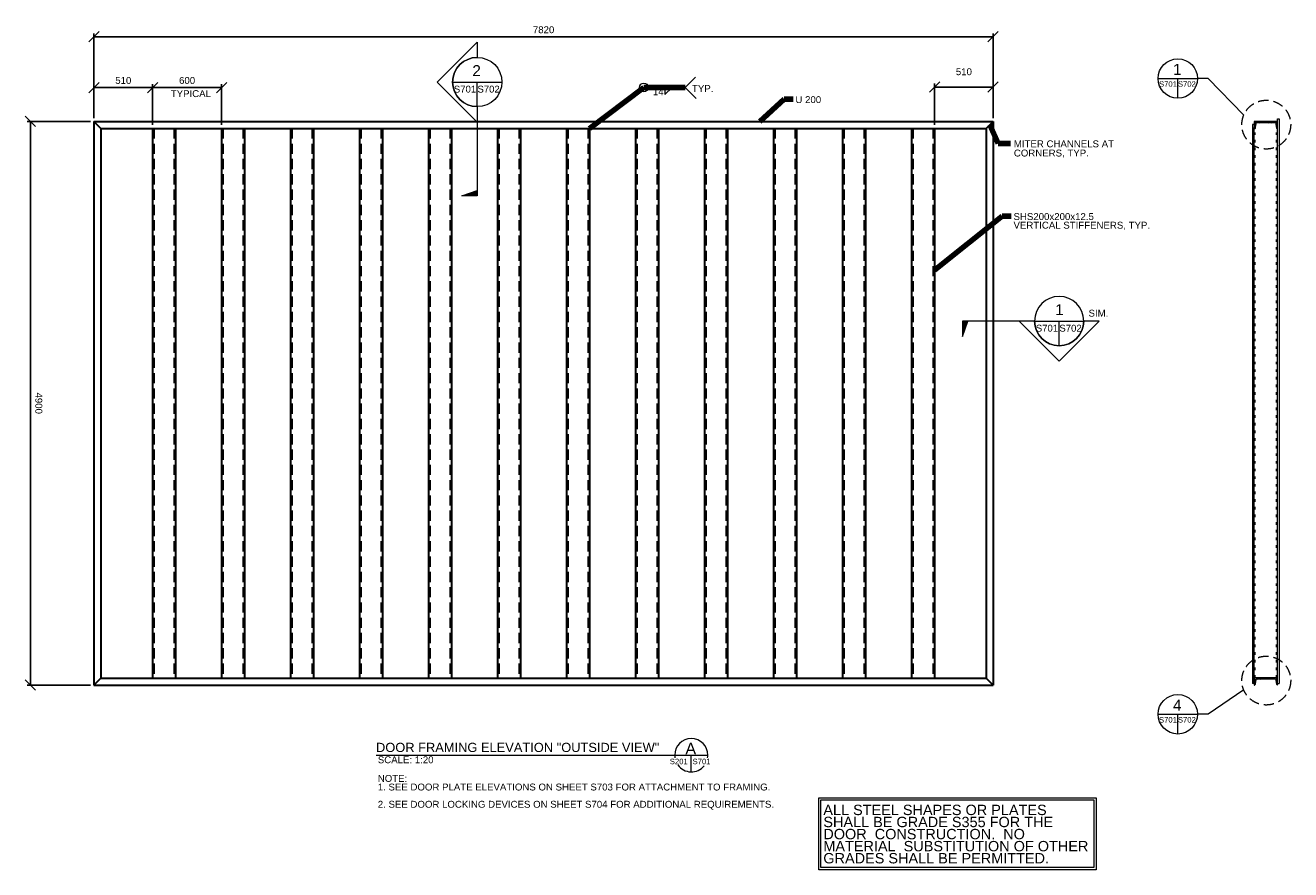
# Model space of a CAD drawing. Header units: inches. Extents: x 19021 to 30025, y -7885 to -543.
import ezdxf

# ---------------------------------------------------------------- set-up
doc = ezdxf.new("R2010")
doc.units = ezdxf.units.IN
doc.header["$MEASUREMENT"] = 0
doc.linetypes.add('DGN3', pattern=[132.945252, 88.630168, -44.315084])
doc.linetypes.add('DGN5', pattern=[66.472626, 22.157542, -44.315084])
for name, color, linetype, lineweight in [('G-ANN-TTLB', 7, 'Continuous', 0), ('G-ANNO-DIM', 1, 'Continuous', 0), ('G-ANNO-TEXT', 7, 'Continuous', 0), ('S-COLS-PRIM', 3, 'Continuous', 30), ('S-DETL-STLS', 3, 'Continuous', 0), ('S-SECT-PATT', 1, 'Continuous', 0)]:
    doc.layers.add(name, color=color, linetype=linetype, lineweight=lineweight)
doc.styles.add('1 20', font='arial.ttf', dxfattribs={"height": 60})
doc.styles.add('SUBTITLE 4.7625', font='romans.shx', dxfattribs={"width": 0.8, "height": 4762.5})
doc.styles.add('TITLE20', font='simplex.shx', dxfattribs={"height": 127000})
doc.dimstyles.new('1 20', dxfattribs={"dimtxt": 60, "dimasz": 90, "dimexe": 30, "dimexo": 30, "dimgap": 30, "dimtad": 1, "dimdec": 0, "dimzin": 15, "dimdsep": 46, "dimtxsty": '1 20', "dimblk1": 'OBLIQUE', "dimblk2": 'OBLIQUE', "dimsah": 1, "dimcen": 0, "dimadec": 4, "dimazin": 3, "dimtfac": 1, "dimtdec": 0, "dimtix": 1, "dimtofl": 0, "dimtmove": 0, "dimatfit": 3, "dimfxl": 1, "dimtolj": 1, "dimtzin": 0, "dimarcsym": 0})
pattern_1 = [(225, (2202.266, -6043.574), (17.942835, -17.942835), []), (225, (2202.266, -6056.261), (17.942835, -17.942835), []), (225, (2202.266, -6043.574), (17.942835, -17.942835), []), (225, (2202.266, -6056.261), (17.942835, -17.942835), [])]

# ---------------------------------------------------------------- blocks, each defined once
blk = doc.blocks.new('_Oblique')
at = {"color": 0, "linetype": 'ByBlock', "lineweight": -2}
blk.add_line((-0.5, -0.5), (0.5, 0.5), dxfattribs=at)
blk = doc.blocks.new('AnonymousCell')
at = {"layer": 'G-ANNO-TEXT', "linetype": 'DGN3'}
for p, q in [((-3385, 2465), (-3385, -2315)), ((-3215, 2465), (-3215, -2315)), ((-2785, 2465), (-2785, -2315)), ((-2615, 2465), (-2615, -2315)), ((-2185, 2465), (-2185, -2315)), ((-2015, 2465), (-2015, -2315)), ((-1585, 2465), (-1585, -2315)), ((-1415, 2465), (-1415, -2315)), ((-985, 2465), (-985, -2315)), ((-815, 2465), (-815, -2315)), ((-385, 2465), (-385, -2315)), ((-215, 2465), (-215, -2315)), ((215, 2465), (215, -2315)), ((385, 2465), (385, -2315)), ((815, 2465), (815, -2315)), ((985, 2465), (985, -2315)), ((1415, 2465), (1415, -2315)), ((1585, 2465), (1585, -2315)), ((2015, 2465), (2015, -2315)), ((2185, 2465), (2185, -2315)), ((2615, 2465), (2615, -2315)), ((2785, 2465), (2785, -2315)), ((3215, 2465), (3215, -2315)), ((3385, 2465), (3385, -2315))]:
    blk.add_line(p, q, dxfattribs=at)
at = {"layer": 'S-COLS-PRIM'}
for p, q in [((-3400, 2465), (-3400, -2315)), ((-3200, 2465), (-3200, -2315)), ((-2800, 2465), (-2800, -2315)), ((-2600, 2465), (-2600, -2315)), ((-2200, 2465), (-2200, -2315)), ((-2000, 2465), (-2000, -2315)), ((-1600, 2465), (-1600, -2315)), ((-1400, 2465), (-1400, -2315)), ((-1000, 2465), (-1000, -2315)), ((-800, 2465), (-800, -2315)), ((-400, 2465), (-400, -2315)), ((-200, 2465), (-200, -2315)), ((200, 2465), (200, -2315)), ((400, 2465), (400, -2315)), ((800, 2465), (800, -2315)), ((1000, 2465), (1000, -2315)), ((1400, 2465), (1400, -2315)), ((1600, 2465), (1600, -2315)), ((2000, 2465), (2000, -2315)), ((2200, 2465), (2200, -2315)), ((2600, 2465), (2600, -2315)), ((2800, 2465), (2800, -2315)), ((3200, 2465), (3200, -2315)), ((3400, 2465), (3400, -2315))]:
    blk.add_line(p, q, dxfattribs=at)
blk = doc.blocks.new('*D15')
at = {"layer": 'Defpoints', "color": 0, "transparency": 16777216}
for p in [(19618, -643), (19618, -1379), (27437, -1379)]:
    blk.add_point(p, dxfattribs=at)
at = {"layer": 'G-ANNO-DIM', "color": 0, "lineweight": -2, "transparency": 16777216}
for p, q in [((19618, -1349), (19618, -613)), ((27437, -643), (19618, -643)), ((27437, -1349), (27437, -613))]:
    blk.add_line(p, q, dxfattribs=at)
at = {"layer": 'G-ANNO-DIM', "color": 0, "lineweight": -2, "transparency": 16777216, "xscale": 90, "yscale": 90, "zscale": 90, "rotation": 180}
blk.add_blockref('_Oblique', (19618, -643), dxfattribs=at)
at = {"layer": 'G-ANNO-DIM', "color": 0, "lineweight": -2, "transparency": 16777216, "xscale": 90, "yscale": 90, "zscale": 90}
blk.add_blockref('_Oblique', (27437, -643), dxfattribs=at)
at = {"layer": 'G-ANNO-DIM', "color": 0, "transparency": 16777216, "insert": (23528, -582), "char_height": 60, "attachment_point": 5, "style": '1 20'}
blk.add_mtext('\\A1;7820', dxfattribs=at)
blk = doc.blocks.new('*D16')
at = {"layer": 'Defpoints', "color": 0, "transparency": 16777216}
for p in [(19618, -1084), (19618, -1379), (20128, -1439)]:
    blk.add_point(p, dxfattribs=at)
at = {"layer": 'G-ANNO-DIM', "color": 0, "lineweight": -2, "transparency": 16777216}
for p, q in [((19618, -1349), (19618, -1054)), ((20128, -1084), (19618, -1084)), ((20128, -1409), (20128, -1054))]:
    blk.add_line(p, q, dxfattribs=at)
at = {"layer": 'G-ANNO-DIM', "color": 0, "lineweight": -2, "transparency": 16777216, "xscale": 90, "yscale": 90, "zscale": 90, "rotation": 180}
blk.add_blockref('_Oblique', (19618, -1084), dxfattribs=at)
at = {"layer": 'G-ANNO-DIM', "color": 0, "lineweight": -2, "transparency": 16777216, "xscale": 90, "yscale": 90, "zscale": 90}
blk.add_blockref('_Oblique', (20128, -1084), dxfattribs=at)
at = {"layer": 'G-ANNO-DIM', "color": 0, "transparency": 16777216, "insert": (19873, -1023), "char_height": 60, "attachment_point": 5, "style": '1 20'}
blk.add_mtext('\\A1;510', dxfattribs=at)
blk = doc.blocks.new('*D17')
at = {"layer": 'Defpoints', "color": 0, "transparency": 16777216}
for p in [(20128, -1084), (20128, -1439), (20728, -1439)]:
    blk.add_point(p, dxfattribs=at)
at = {"layer": 'G-ANNO-DIM', "color": 0, "lineweight": -2, "transparency": 16777216}
for p, q in [((20128, -1409), (20128, -1054)), ((20728, -1084), (20128, -1084)), ((20728, -1409), (20728, -1054))]:
    blk.add_line(p, q, dxfattribs=at)
at = {"layer": 'G-ANNO-DIM', "color": 0, "lineweight": -2, "transparency": 16777216, "xscale": 90, "yscale": 90, "zscale": 90, "rotation": 180}
blk.add_blockref('_Oblique', (20128, -1084), dxfattribs=at)
at = {"layer": 'G-ANNO-DIM', "color": 0, "lineweight": -2, "transparency": 16777216, "xscale": 90, "yscale": 90, "zscale": 90}
blk.add_blockref('_Oblique', (20728, -1084), dxfattribs=at)
at = {"layer": 'G-ANNO-DIM', "color": 0, "transparency": 16777216, "insert": (20428, -1023), "char_height": 60, "attachment_point": 5, "style": '1 20'}
blk.add_mtext('\\A1;600', dxfattribs=at)
blk = doc.blocks.new('*D18')
at = {"layer": 'Defpoints', "color": 0, "transparency": 16777216}
for p in [(27437, -1080), (27437, -1379), (26928, -1439)]:
    blk.add_point(p, dxfattribs=at)
at = {"layer": 'G-ANNO-DIM', "color": 0, "lineweight": -2, "transparency": 16777216}
for p, q in [((26928, -1409), (26928, -1050)), ((26928, -1080), (27437, -1080)), ((27437, -1349), (27437, -1050))]:
    blk.add_line(p, q, dxfattribs=at)
at = {"layer": 'G-ANNO-DIM', "color": 0, "lineweight": -2, "transparency": 16777216, "xscale": 90, "yscale": 90, "zscale": 90, "rotation": 180}
blk.add_blockref('_Oblique', (26928, -1080), dxfattribs=at)
at = {"layer": 'G-ANNO-DIM', "color": 0, "lineweight": -2, "transparency": 16777216, "xscale": 90, "yscale": 90, "zscale": 90}
blk.add_blockref('_Oblique', (27437, -1080), dxfattribs=at)
at = {"layer": 'G-ANNO-DIM', "color": 0, "transparency": 16777216, "insert": (27183, -947), "char_height": 60, "attachment_point": 5, "style": '1 20'}
blk.add_mtext('\\A1;510', dxfattribs=at)
blk = doc.blocks.new('*D19')
at = {"layer": 'Defpoints', "color": 0, "transparency": 16777216}
for p in [(19618, -1379), (19066, -6280), (19618, -6280)]:
    blk.add_point(p, dxfattribs=at)
at = {"layer": 'G-ANNO-DIM', "color": 0, "lineweight": -2, "transparency": 16777216}
for p, q in [((19588, -1379), (19036, -1379)), ((19066, -1379), (19066, -6280)), ((19588, -6280), (19036, -6280))]:
    blk.add_line(p, q, dxfattribs=at)
at = {"layer": 'G-ANNO-DIM', "color": 0, "lineweight": -2, "transparency": 16777216, "xscale": 90, "yscale": 90, "zscale": 90}
for p, rotation in [((19066, -1379), 90), ((19066, -6280), 270)]:
    blk.add_blockref('_Oblique', p, dxfattribs=dict(at, rotation=rotation))
at = {"layer": 'G-ANNO-DIM', "color": 0, "transparency": 16777216, "insert": (19138, -3829), "char_height": 60, "attachment_point": 5, "rotation": 270, "style": '1 20'}
blk.add_mtext('\\A1;4900', dxfattribs=at)
blk = doc.blocks.new('all_around')
at = {"layer": 'G-ANNO-TEXT'}
blk.add_circle((0, 0), 38.1, dxfattribs=at)

msp = doc.modelspace()

# ---------------------------------------------------------------- hatches: boundary and pattern name
at = {"layer": 'G-ANNO-TEXT', "linetype": 'Continuous', "extrusion": (0, 0, -1)}
msp.add_hatch(color=7, dxfattribs=at).paths.add_polyline_path([(-22951.2, -2025.5), (-22817, -2025.5), (-22951.2, -1978.2)])
at = {"layer": 'G-ANNO-TEXT', "linetype": 'Continuous'}
msp.add_hatch(color=7, dxfattribs=at).paths.add_polyline_path([(27170.3, -3114.7), (27170.3, -3248.9), (27217.6, -3114.7)])
at = {"layer": 'S-SECT-PATT', "linetype": 'Continuous'}
h = msp.add_hatch(dxfattribs=at)
h.set_pattern_fill('DGN_STEEL', color=256, scale=20300, angle=180, style=0, pattern_type=2)
h.set_pattern_definition(pattern_1)
edge = h.paths.add_edge_path()
edge.add_line((29708, -1379.9), (29911.2, -1379.9))
edge.add_line((29911.2, -1379.9), (29911.2, -1444.1))
edge.add_line((29911.2, -1444.1), (29909.3, -1444.1))
edge.add_arc((29909.3, -1439.5), 4.57, 189.52869, 269.94871, ccw=False)
edge.add_line((29904.8, -1440.3), (29897.4, -1396.1))
edge.add_arc((29892.9, -1396.9), 4.57, 9.47319, 90.02271)
edge.add_line((29892.9, -1392.3), (29726.4, -1392.3))
edge.add_arc((29726.4, -1396.9), 4.57, 89.97729, 170.52681)
edge.add_line((29721.9, -1396.1), (29714.5, -1440.3))
edge.add_arc((29710, -1439.5), 4.57, 270.05129, 350.47131, ccw=False)
edge.add_line((29710, -1444.1), (29708, -1444.1))
edge.add_line((29708, -1444.1), (29708, -1379.9))
h = msp.add_hatch(dxfattribs=at)
h.set_pattern_fill('DGN_STEEL', color=256, scale=20300, angle=180, style=0, pattern_type=2)
h.set_pattern_definition(pattern_1)
edge = h.paths.add_edge_path()
edge.add_line((29708, -6215.4), (29911.2, -6215.4))
edge.add_line((29911.2, -6215.4), (29911.2, -6279.6))
edge.add_line((29911.2, -6279.6), (29909.3, -6279.6))
edge.add_arc((29909.3, -6275), 4.57, 189.52869, 269.94871, ccw=False)
edge.add_line((29904.8, -6275.8), (29897.4, -6231.6))
edge.add_arc((29892.9, -6232.3), 4.57, 9.47319, 90.02271)
edge.add_line((29892.9, -6227.8), (29726.4, -6227.8))
edge.add_arc((29726.4, -6232.3), 4.57, 89.97729, 170.52681)
edge.add_line((29721.9, -6231.6), (29714.5, -6275.8))
edge.add_arc((29710, -6275), 4.57, 270.05129, 350.47131, ccw=False)
edge.add_line((29710, -6279.6), (29708, -6279.6))
edge.add_line((29708, -6279.6), (29708, -6215.4))

# ---------------------------------------------------------------- linework, layer by layer
at = {"layer": 'G-ANN-TTLB', "color": 7, "linetype": 'Continuous', "lineweight": 13}
msp.add_line((22071.7, -6889.8, -89.4), (24956.7, -6889.8, -89.4), dxfattribs=at)
at = {"layer": 'G-ANN-TTLB', "color": 7, "linetype": 'Continuous', "lineweight": 0}
for start, end in [(0, 180), (180, 188.86916), (350.56955, 0), (215.75187, 321.02453)]:
    msp.add_arc((24812.3, -6889.8, -89.4), 144.4, start, end, dxfattribs=at)
at = {"layer": 'G-ANNO-DIM', "extrusion": (0, 0, -1), "flags": 128}
for points in [[(-25920.1, -7258.6), (-28333.3, -7258.6), (-28333.3, -7884.8), (-25920.1, -7884.8), (-25920.1, -7258.6)], [(-25940.1, -7278.6), (-28313.3, -7278.6), (-28313.3, -7864.8), (-25940.1, -7864.8), (-25940.1, -7278.6)]]:
    msp.add_lwpolyline(points, dxfattribs=at)
at = {"layer": 'G-ANNO-DIM', "linetype": 'DGN3'}
for centre in [(29812.4, -1406.7), (29812.4, -6240.5)]:
    msp.add_circle(centre, 212.4, dxfattribs=at)
at = {"layer": 'G-ANNO-TEXT'}
for p, q in [((22737.2, -1036.2), (23165.3, -1036.2)), ((22951.2, -1250.3, 0), (22951.2, -1036.2, 0)), ((24582.4, -1145.9, 0), (24646.6, -1082.8, 0)), ((24582.4, -1083, 0), (24582.4, -1145.9, 0)), ((24759, -1082.8, 0), (24848.4, -993.4, 0)), ((24759, -1082.8, 0), (24854.8, -1178.6, 0)), ((29043, -1177.4), (29043, -1005.8)), ((29911.2, -1379.9), (29911.2, -1355.3)), ((29911.2, -6267.9), (29911.2, -1405.3)), ((29708, -6265.9), (29708, -1432.7)), ((27797.7, -3114.7), (28225.9, -3114.7)), ((28011.8, -3328.8, 0), (28011.8, -3114.7, 0)), ((29708, -6265.9), (29693.3, -6265.9)), ((29910.5, -6265.9), (29925.2, -6265.9)), ((29042.8, -6705.2), (29042.8, -6533.6)), ((24807.8, -6889.8, 89.4), (24807.8, -7034.1, 89.4))]:
    msp.add_line(p, q, dxfattribs=at)
at = {"layer": 'G-ANNO-TEXT', "color": 7, "linetype": 'Continuous', "lineweight": 0}
for p, q in [((28871.5, -1005.8), (29214.6, -1005.8)), ((22951.2, -1250.3, 0), (22951.2, -1978.2, 0)), ((27797.7, -3114.7, 0), (27217.6, -3114.7, 0)), ((28871.2, -6533.6), (29214.3, -6533.6))]:
    msp.add_line(p, q, dxfattribs=at)
at = {"layer": 'G-ANNO-TEXT', "linetype": 'DGN5'}
for p, q in [((29716.8, -6215.4), (29716.8, -1426.2)), ((29902.5, -6215.4), (29902.5, -1426.2))]:
    msp.add_line(p, q, dxfattribs=at)
at = {"layer": 'G-ANNO-TEXT', "extrusion": (-3.69446e-22, 0, -1), "elevation": 0, "flags": 128}
msp.add_lwpolyline([(-22951.2, -1250.3), (-22951.2, -1384.2), (-22603.3, -1036.5), (-22951.2, -688.9), (-22951.2, -822.1, -1), (-22951.2, -1250.3, -1)], format="xyb", dxfattribs=at)
at = {"layer": 'G-ANNO-TEXT', "flags": 128}
for points in [[(29616.2, -1325.1), (29307.3, -1005.8), (29214.6, -1005.8)], [(29708, -1405.3), (29693.3, -1405.3), (29693.3, -6265.9)]]:
    msp.add_lwpolyline(points, dxfattribs=at)
at = {"layer": 'G-ANNO-TEXT', "extrusion": (0, 0, -1), "flags": 128}
for points in [[(-29911.2, -1355.3), (-29925.9, -1355.3), (-29925.9, -6265.9)], [(-29616, -6321.5), (-29307, -6533.6), (-29214.3, -6533.6)]]:
    msp.add_lwpolyline(points, dxfattribs=at)
at = {"layer": 'G-ANNO-TEXT', "color": 7, "linetype": 'Continuous', "lineweight": 13, "extrusion": (0, 0, -1), "elevation": 0, "flags": 128}
msp.add_lwpolyline([(-22951.2, -2025.5), (-22817, -2025.5), (-22951.2, -1978.2), (-22951.2, -2025.5)], dxfattribs=at)
at = {"layer": 'G-ANNO-TEXT', "color": 7, "linetype": 'Continuous', "lineweight": 13, "elevation": 0, "flags": 128}
msp.add_lwpolyline([(27170.3, -3114.7), (27170.3, -3248.9), (27217.6, -3114.7), (27170.3, -3114.7)], dxfattribs=at)
at = {"layer": 'G-ANNO-TEXT', "elevation": 0, "flags": 128}
msp.add_lwpolyline([(27797.7, -3114.7), (27663.8, -3114.7), (28011.5, -3462.6), (28359.1, -3114.7), (28225.9, -3114.7, -1), (27797.7, -3114.7, -1)], format="xyb", dxfattribs=at)
at = {"layer": 'G-ANNO-TEXT'}
for centre, radius in [((22951.2, -1036.2, 0), 214.1), ((29043, -1005.8), 171.6), ((29042.8, -6533.6), 171.6)]:
    msp.add_circle(centre, radius, dxfattribs=at)
at = {"layer": 'G-ANNO-TEXT', "extrusion": (0, 0, -1)}
msp.add_circle((-28011.8, -3114.7, 0), 214.1, dxfattribs=at)
at = {"layer": 'S-COLS-PRIM'}
for p, q in [((19617.6, -1379.3), (27437.5, -1379.3)), ((19617.6, -1379.3), (19617.6, -6279.6)), ((19617.6, -1379.3), (19677.6, -1439.3)), ((27377.5, -1439.3), (27437.5, -1379.3)), ((27437.5, -1379.3), (27437.5, -6279.6)), ((19677.6, -1439.3), (19677.6, -6219.6)), ((19677.6, -1439.3), (27377.5, -1439.3)), ((27377.5, -1439.3), (27377.5, -6219.6)), ((19677.6, -6219.6), (19617.6, -6279.6)), ((19677.6, -6219.6), (27377.5, -6219.6)), ((27377.5, -6219.6), (27437.5, -6279.6)), ((19617.6, -6279.6), (27437.5, -6279.6))]:
    msp.add_line(p, q, dxfattribs=at)
at = {"layer": 'S-DETL-STLS', "flags": 128}
for points in [[(29909.3, -1444.1), (29911.2, -1444.1), (29911.2, -1379.9), (29708, -1379.9), (29708, -1444.1), (29710, -1444.1)], [(29909.3, -6279.6), (29911.2, -6279.6), (29911.2, -6215.4), (29708, -6215.4), (29708, -6279.6), (29710, -6279.6)]]:
    msp.add_lwpolyline(points, dxfattribs=at)
at = {"layer": 'S-DETL-STLS', "extrusion": (0, 0, -1)}
for centre, start, end in [((-29726.4, -1396.9), 9.5, 90), ((-29892.9, -1396.9), 90, 170.5), ((-29710, -1439.5), 189.5, 270), ((-29909.3, -1439.5), 270, 350.5), ((-29726.4, -6232.3), 9.5, 90), ((-29892.9, -6232.3), 90, 170.5), ((-29710, -6275), 189.5, 270), ((-29909.3, -6275), 270, 350.5)]:
    msp.add_arc(centre, 4.57, start, end, dxfattribs=at)
at = {"layer": 'S-DETL-STLS'}
for points in [[(29721.9, -1396.1), (29714.5, -1440.3)], [(29892.9, -1392.3), (29726.4, -1392.3)], [(29904.8, -1440.3), (29897.4, -1396.1)], [(29721.9, -6231.6), (29714.5, -6275.8)], [(29892.9, -6227.8), (29726.4, -6227.8)], [(29904.8, -6275.8), (29897.4, -6231.6)]]:
    msp.add_open_spline(points, degree=1, dxfattribs=at)

# ---------------------------------------------------------------- block references
at = {"color": 7, "lineweight": 0}
msp.add_blockref('all_around', (24400.3, -1082.8, 0), dxfattribs=at)
at = {"color": 7, "linetype": 'Continuous', "lineweight": 0}
msp.add_blockref('AnonymousCell', (23527.6, -3904.5), dxfattribs=at)

# ---------------------------------------------------------------- texts
at = {"layer": 'G-ANN-TTLB', "color": 7, "linetype": 'Continuous', "lineweight": 13, "insert": (22070.8, -6862.7, -89.4), "char_height": 80, "attachment_point": 7, "style": 'SUBTITLE 4.7625'}
msp.add_mtext('{\\fArial|b0|i0|c0|p34;\\W1;DOOR FRAMING ELEVATION "OUTSIDE VIEW"}', dxfattribs=at)
at = {"layer": 'G-ANN-TTLB', "color": 7, "linetype": 'Continuous', "lineweight": 0, "style": 'TITLE20'}
for s, insert, char_height, attachment_point in [('{\\fArial|b0|i0|c0|p34;A}', (24807.8, -6831.3, -89.4), 100, 5), ('{\\fArial|b0|i0|c0|p34;S201}', (24703.6, -6968.6, -89.4), 48, 8), ('{\\fArial|b0|i0|c0|p34;S701}', (24901.3, -6968.6, -89.4), 48, 8)]:
    msp.add_mtext(s, dxfattribs=dict(at, insert=insert, char_height=char_height, attachment_point=attachment_point))
at = {"layer": 'G-ANN-TTLB', "color": 7, "linetype": 'Continuous', "lineweight": 0, "insert": (22086.5, -6899.2, -89.4), "char_height": 60, "attachment_point": 1, "line_spacing_factor": 0.8, "style": '1 20'}
msp.add_mtext('SCALE: 1:20', dxfattribs=at)
at = {"layer": 'G-ANNO-TEXT', "color": 7, "linetype": 'Continuous', "lineweight": 0}
for s, insert, char_height, attachment_point, style in [('1', (29038.5, -926.2), 95.2, 5, '1 20'), ('{\\fArial|b0|i0|c0|p34;2}', (22945.6, -937, 0), 95, 5, 'TITLE20'), ('{\\fArial|b0|i0|c0|p34;S701}', (22844.7, -1128.6, 0), 59.43, 8, 'TITLE20'), ('{\\fArial|b0|i0|c0|p34;S702}', (23049.7, -1128.6, 0), 59.43, 8, 'TITLE20'), ('S701', (28957.6, -1078.2), 47.62, 8, '1 20'), ('S702', (29122, -1078.2), 47.62, 8, '1 20'), ('{\\fArial|b0|i0|c0|p34;1}', (28013.6, -3015.5, 0), 95, 5, 'TITLE20'), ('{\\fArial|b0|i0|c0|p34;S701}', (27905.2, -3207.1, 0), 59.43, 8, 'TITLE20'), ('{\\fArial|b0|i0|c0|p34;S702}', (28110.3, -3207.1, 0), 59.43, 8, 'TITLE20'), ('4', (29038.3, -6454.4), 95.2, 5, '1 20'), ('S701', (28957.4, -6606), 47.62, 8, '1 20'), ('S702', (29121.7, -6606), 47.62, 8, '1 20')]:
    msp.add_mtext(s, dxfattribs=dict(at, insert=insert, char_height=char_height, attachment_point=attachment_point, style=style))
at = {"layer": 'G-ANNO-TEXT', "color": 7, "char_height": 60, "attachment_point": 1, "style": '1 20'}
for s, insert, line_spacing_factor in [('14', (24478.8, -1091.1, 0), 0.75), ('TYP.', (24818.6, -1062.4, 0), 0.8), ('TYPICAL', (20286.1, -1107.2, 0), 0.75), ('U 200', (25718.1, -1159.2, 0), 0.75), ('MITER CHANNELS AT\\PCORNERS, TYP.', (27617.5, -1543.6, 0), 0.8), ('SHS200x200x12.5\\PVERTICAL STIFFENERS, TYP.', (27614.4, -2176, 0), 0.75), ('SIM.', (28266.7, -3016.1, 0), 0.75)]:
    msp.add_mtext(s, dxfattribs=dict(at, insert=insert, line_spacing_factor=line_spacing_factor))
at = {"layer": 'G-ANNO-TEXT', "color": 7, "linetype": 'Continuous', "lineweight": 0, "insert": (22086.2, -7061, 0), "char_height": 60, "attachment_point": 1, "line_spacing_factor": 0.75, "style": '1 20'}
msp.add_mtext('NOTE: \\P1. SEE DOOR PLATE ELEVATIONS ON SHEET S703 FOR ATTACHMENT TO FRAMING.\\P\\P2. SEE DOOR LOCKING DEVICES ON SHEET S704 FOR ADDITIONAL REQUIREMENTS.', dxfattribs=at)
at = {"layer": 'G-ANNO-TEXT', "color": 7, "linetype": 'Continuous', "lineweight": 0, "insert": (25960.6, -7319.9, 0), "char_height": 90, "width": 2364.651, "attachment_point": 1, "line_spacing_factor": 0.7, "style": '1 20'}
msp.add_mtext('ALL STEEL SHAPES OR PLATES \\PSHALL BE GRADE S355 FOR THE DOOR  CONSTRUCTION.  NO MATERIAL  SUBSTITUTION OF OTHER GRADES SHALL BE PERMITTED.', dxfattribs=at)

# ---------------------------------------------------------------- dimensions: what is measured, and where the dimension line sits
at = {"layer": 'G-ANNO-DIM'}
for base, p1, p2, override, picture, middle in [((19617.6, -643.1), (27437.5, -1379.3), (19617.6, -1379.3), {"dimscale": 1, "dimtxt": 60, "dimasz": 90, "dimexe": 30, "dimexo": 30, "dimgap": 30, "dimtad": 1, "dimjust": 0, "dimtih": 0, "dimtoh": 0, "dimlfac": 1, "dimblk1": 'Oblique', "dimblk2": 'Oblique', "dimsah": 1, "dimcen": 0, "dimse1": 0, "dimse2": 0, "dimtol": 0, "dimtfac": 1, "dimtix": 1, "dimtofl": 0, "dimatfit": 3, "dimfrac": 2}, '*D15', (23527.5, -582.5)), ((19617.6, -1084.1), (20127.6, -1439.3), (19617.6, -1379.3), {"dimscale": 1, "dimtxt": 60, "dimasz": 90, "dimexe": 30, "dimexo": 30, "dimgap": 30, "dimtad": 1, "dimjust": 0, "dimtih": 0, "dimtoh": 0, "dimlfac": 1, "dimblk1": 'Oblique', "dimblk2": 'Oblique', "dimsah": 1, "dimcen": 0, "dimse1": 0, "dimse2": 0, "dimtol": 0, "dimtfac": 1, "dimtix": 1, "dimtofl": 0, "dimatfit": 3, "dimfrac": 2}, '*D16', (19872.6, -1023.5)), ((20127.6, -1084.1), (20727.6, -1439.3), (20127.6, -1439.3), {"dimscale": 1, "dimtxt": 60, "dimasz": 90, "dimexe": 30, "dimexo": 30, "dimgap": 30, "dimtad": 1, "dimjust": 0, "dimtih": 0, "dimtoh": 0, "dimlfac": 1, "dimpost": '<>', "dimblk1": 'Oblique', "dimblk2": 'Oblique', "dimsah": 1, "dimcen": 0, "dimse1": 0, "dimse2": 0, "dimtol": 0, "dimtfac": 1, "dimtix": 1, "dimtofl": 0, "dimatfit": 3, "dimfrac": 2}, '*D17', (20427.6, -1023.5))]:
    dim = msp.add_linear_dim(base=base, p1=p1, p2=p2, dimstyle='1 20', override=override, dxfattribs=at)
    dim.commit()
    dim.dimension.update_dxf_attribs({"geometry": picture, "text_midpoint": middle})
dim = msp.add_linear_dim(base=(27437.5, -1080), p1=(26927.6, -1439.3), p2=(27437.5, -1379.3), angle=180, dimstyle='1 20', override={"dimscale": 1, "dimtxt": 60, "dimasz": 90, "dimexe": 30, "dimexo": 30, "dimgap": 30, "dimtad": 1, "dimjust": 0, "dimtih": 0, "dimtoh": 0, "dimlfac": 1, "dimblk1": 'Oblique', "dimblk2": 'Oblique', "dimsah": 1, "dimcen": 0, "dimse1": 0, "dimse2": 0, "dimtol": 0, "dimtfac": 1, "dimtix": 1, "dimtofl": 0, "dimtmove": 2, "dimatfit": 3, "dimfrac": 2}, dxfattribs=at)
dim.commit()
dim.dimension.update_dxf_attribs({"geometry": '*D18', "text_midpoint": (27182.5, -947.4), "dimtype": 160})
dim = msp.add_linear_dim(base=(19066, -6279.6), p1=(19617.6, -1379.3), p2=(19617.6, -6279.6), angle=90, dimstyle='1 20', override={"dimscale": 1, "dimtxt": 60, "dimasz": 90, "dimexe": 30, "dimexo": 30, "dimgap": 30, "dimtad": 1, "dimjust": 0, "dimtih": 0, "dimtoh": 0, "dimlfac": 1, "dimblk1": 'Oblique', "dimblk2": 'Oblique', "dimsah": 1, "dimcen": 0, "dimse1": 0, "dimse2": 0, "dimtol": 0, "dimtfac": 1, "dimtix": 1, "dimtofl": 0, "dimtmove": 2, "dimatfit": 3, "dimfrac": 2}, dxfattribs=at)
dim.commit()
dim.dimension.update_dxf_attribs({"geometry": '*D19', "text_midpoint": (19138, -3829.5), "dimtype": 160, "text_rotation": 270})

# ---------------------------------------------------------------- leaders
at = {"layer": 'G-ANNO-TEXT'}
for points in [[(23927.6, -1439.3, 0), (24400.3, -1082.8, 0), (24759, -1082.8, 0)], [(25409.5, -1379.3, 0), (25620.7, -1186.6, 0), (25698.5, -1186.6, 0)], [(27407.5, -1409.3, 0), (27480.7, -1570.8, 0), (27589.2, -1570.8, 0)], [(26928.6, -2672.2, 0), (27517, -2203.4, 0), (27594.8, -2203.4, 0)]]:
    msp.add_leader(points, dimstyle='1 20', override={"dimscale": 1, "dimtxt": 60, "dimasz": 90, "dimgap": 30, "dimtad": 1, "dimclrd": 0, "dimlwd": 65534}, dxfattribs=at)

doc.saveas('drawing.dxf')
